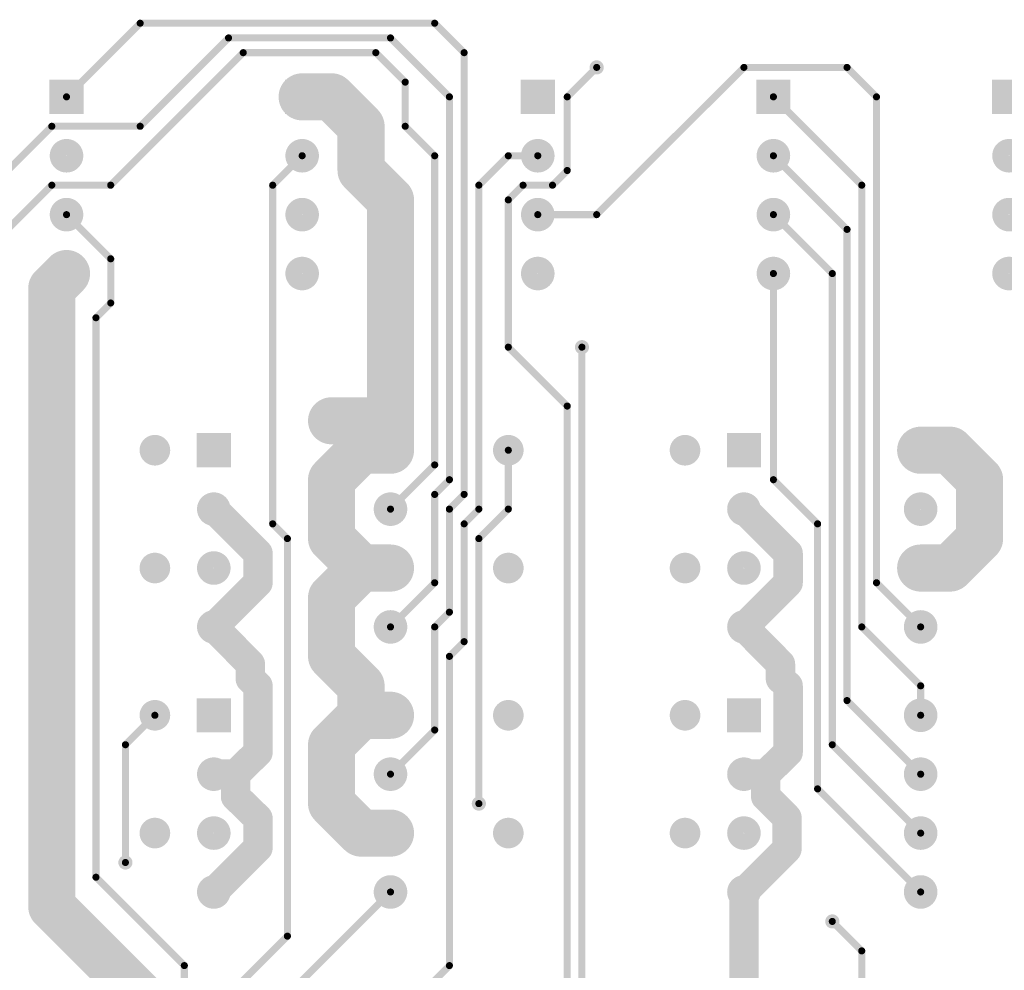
# Model space of a CAD drawing. Extents: x 0.24 to 7.39, y 0.21 to 4.62.
# Tile 9 of 11: x 4.17 to 5.84, y 2.99 to 4.6. Entities that reach past the tile are written whole.
import ezdxf

# ---------------------------------------------------------------- set-up
doc = ezdxf.new("R2010")
doc.units = 0

msp = doc.modelspace()

# ---------------------------------------------------------------- linework, layer by layer
at = {"layer": 'BOT'}
for points, const_width in [([(4.371, 4.596), (4.246, 4.471)], 0.012), ([(4.871, 4.596), (4.371, 4.596)], 0.012), ([(4.921, 4.546), (4.871, 4.596)], 0.012), ([(4.521, 4.571), (4.371, 4.421)], 0.012), ([(4.796, 4.571), (4.521, 4.571)], 0.012), ([(4.896, 4.471), (4.796, 4.571)], 0.012), ([(4.546, 4.546), (4.321, 4.321)], 0.012), ([(4.771, 4.546), (4.546, 4.546)], 0.012), ([(4.821, 4.496), (4.771, 4.546)], 0.012), ([(4.921, 3.796), (4.921, 4.546)], 0.012), ([(5.146, 4.521), (5.096, 4.471)], 0.012), ([(5.396, 4.521), (5.146, 4.271)], 0.012), ([(5.571, 4.521), (5.396, 4.521)], 0.012), ([(5.621, 4.471), (5.571, 4.521)], 0.012), ([(4.696, 4.471), (4.646, 4.471)], 0.08), ([(4.746, 4.421), (4.696, 4.471)], 0.08), ([(4.821, 4.421), (4.821, 4.496)], 0.012), ([(4.896, 3.821), (4.896, 4.471)], 0.012), ([(5.096, 4.471), (5.096, 4.346)], 0.012), ([(5.446, 4.471), (5.596, 4.321)], 0.012), ([(5.621, 3.646), (5.621, 4.471)], 0.012), ([(4.746, 4.346), (4.746, 4.421)], 0.08), ([(4.221, 4.421), (4.071, 4.271)], 0.012), ([(4.371, 4.421), (4.221, 4.421)], 0.012), ([(4.871, 4.371), (4.821, 4.421)], 0.012), ([(4.796, 4.296), (4.746, 4.346)], 0.08), ([(4.596, 4.321), (4.646, 4.371)], 0.012), ([(4.871, 3.846), (4.871, 4.371)], 0.012), ([(4.996, 4.371), (4.946, 4.321)], 0.012), ([(5.046, 4.371), (4.996, 4.371)], 0.012), ([(5.446, 4.371), (5.571, 4.246)], 0.012), ([(5.096, 4.346), (5.071, 4.321)], 0.012), ([(4.796, 3.921), (4.796, 4.296)], 0.08), ([(4.221, 4.321), (4.121, 4.221)], 0.012), ([(4.321, 4.321), (4.221, 4.321)], 0.012), ([(4.596, 3.746), (4.596, 4.321)], 0.012), ([(4.946, 4.321), (4.946, 3.771)], 0.012), ([(5.021, 4.321), (4.996, 4.296)], 0.012), ([(5.071, 4.321), (5.021, 4.321)], 0.012), ([(5.596, 4.321), (5.596, 3.571)], 0.012), ([(4.996, 4.296), (4.996, 4.046)], 0.012), ([(4.246, 4.271), (4.321, 4.196)], 0.012), ([(5.146, 4.271), (5.046, 4.271)], 0.012), ([(5.446, 4.271), (5.546, 4.171)], 0.012), ([(5.571, 4.246), (5.571, 3.446)], 0.012), ([(4.221, 4.146), (4.246, 4.171)], 0.08), ([(4.321, 4.196), (4.321, 4.121)], 0.012), ([(4.221, 3.096), (4.221, 4.146)], 0.08), ([(5.446, 4.171), (5.446, 3.821)], 0.012), ([(5.546, 4.171), (5.546, 3.371)], 0.012), ([(4.321, 4.121), (4.296, 4.096)], 0.012), ([(4.296, 4.096), (4.296, 3.146)], 0.012), ([(4.996, 4.046), (5.096, 3.946)], 0.012), ([(5.121, 2.771), (5.121, 4.046)], 0.012), ([(4.696, 3.921), (4.796, 3.921)], 0.08), ([(4.796, 3.921), (4.696, 3.921)], 0.08), ([(4.796, 3.871), (4.796, 3.921)], 0.08), ([(4.796, 3.921), (4.796, 3.871)], 0.08), ([(4.796, 3.871), (4.796, 3.921)], 0.08), ([(5.096, 3.946), (5.096, 2.846)], 0.012), ([(4.696, 3.821), (4.746, 3.871)], 0.08), ([(4.746, 3.871), (4.796, 3.871)], 0.08), ([(5.746, 3.871), (5.696, 3.871)], 0.08), ([(5.796, 3.821), (5.746, 3.871)], 0.08), ([(4.996, 3.771), (4.996, 3.871)], 0.012), ([(4.996, 3.771), (4.996, 3.871)], 0.012), ([(4.696, 3.721), (4.696, 3.821)], 0.08), ([(4.796, 3.771), (4.871, 3.846)], 0.012), ([(5.796, 3.721), (5.796, 3.821)], 0.08), ([(4.871, 3.796), (4.896, 3.821)], 0.012), ([(5.446, 3.821), (5.521, 3.746)], 0.012), ([(4.496, 3.771), (4.571, 3.696)], 0.05), ([(4.871, 3.646), (4.871, 3.796)], 0.012), ([(4.896, 3.771), (4.921, 3.796)], 0.012), ([(5.396, 3.771), (5.471, 3.696)], 0.05), ([(4.746, 3.671), (4.696, 3.721)], 0.08), ([(4.896, 3.596), (4.896, 3.771)], 0.012), ([(4.946, 3.771), (4.921, 3.746)], 0.012), ([(4.946, 3.721), (4.996, 3.771)], 0.012), ([(4.946, 3.721), (4.996, 3.771)], 0.012), ([(5.746, 3.671), (5.796, 3.721)], 0.08), ([(4.621, 3.721), (4.596, 3.746)], 0.012), ([(4.921, 3.746), (4.921, 3.546)], 0.012), ([(5.521, 3.746), (5.521, 3.296)], 0.012), ([(4.571, 3.696), (4.571, 3.646)], 0.05), ([(4.621, 3.046), (4.621, 3.721)], 0.012), ([(4.696, 3.621), (4.746, 3.671)], 0.08), ([(4.796, 3.671), (4.746, 3.671)], 0.08), ([(4.746, 3.671), (4.796, 3.671)], 0.08), ([(4.946, 3.271), (4.946, 3.721)], 0.012), ([(4.946, 3.271), (4.946, 3.721)], 0.012), ([(5.471, 3.696), (5.471, 3.646)], 0.05), ([(5.696, 3.671), (5.746, 3.671)], 0.08), ([(4.571, 3.646), (4.496, 3.571)], 0.05), ([(4.696, 3.521), (4.696, 3.621)], 0.08), ([(5.471, 3.646), (5.396, 3.571)], 0.05), ([(4.796, 3.571), (4.871, 3.646)], 0.012), ([(5.696, 3.571), (5.621, 3.646)], 0.012), ([(4.558, 3.508), (4.496, 3.571)], 0.05), ([(4.871, 3.571), (4.896, 3.596)], 0.012), ([(5.458, 3.508), (5.396, 3.571)], 0.05), ([(4.746, 3.471), (4.696, 3.521)], 0.08), ([(4.871, 3.396), (4.871, 3.571)], 0.012), ([(5.596, 3.571), (5.696, 3.471)], 0.012), ([(4.921, 3.546), (4.896, 3.521)], 0.012), ([(4.558, 3.483), (4.558, 3.508)], 0.05), ([(4.896, 3.521), (4.896, 2.996)], 0.012), ([(5.458, 3.483), (5.458, 3.508)], 0.05), ([(4.746, 3.421), (4.746, 3.471)], 0.08), ([(4.571, 3.471), (4.558, 3.483)], 0.05), ([(4.571, 3.358), (4.571, 3.471)], 0.05), ([(5.471, 3.471), (5.458, 3.483)], 0.05), ([(5.471, 3.358), (5.471, 3.471)], 0.05), ([(5.696, 3.471), (5.696, 3.421)], 0.012), ([(4.696, 3.371), (4.746, 3.421)], 0.08), ([(4.746, 3.421), (4.796, 3.421)], 0.08), ([(4.796, 3.421), (4.746, 3.421)], 0.08), ([(5.571, 3.446), (5.696, 3.321)], 0.012), ([(4.396, 3.421), (4.346, 3.371)], 0.012), ([(4.696, 3.271), (4.696, 3.371)], 0.08), ([(4.796, 3.321), (4.871, 3.396)], 0.012), ([(4.346, 3.371), (4.346, 3.171)], 0.012), ([(4.533, 3.321), (4.571, 3.358)], 0.05), ([(5.433, 3.321), (5.471, 3.358)], 0.05), ([(5.546, 3.371), (5.696, 3.221)], 0.012), ([(4.496, 3.321), (4.533, 3.321)], 0.05), ([(4.533, 3.321), (4.496, 3.321)], 0.05), ([(4.533, 3.283), (4.533, 3.321)], 0.05), ([(5.396, 3.321), (5.433, 3.321)], 0.05), ([(5.433, 3.321), (5.396, 3.321)], 0.05), ([(5.433, 3.283), (5.433, 3.321)], 0.05), ([(4.746, 3.221), (4.696, 3.271)], 0.08), ([(4.571, 3.246), (4.533, 3.283)], 0.05), ([(5.469, 3.247), (5.433, 3.283)], 0.05), ([(5.521, 3.296), (5.696, 3.121)], 0.012), ([(4.571, 3.196), (4.571, 3.246)], 0.05), ([(4.796, 3.221), (4.746, 3.221)], 0.08), ([(5.469, 3.194), (5.469, 3.247)], 0.05), ([(4.496, 3.121), (4.571, 3.196)], 0.05), ([(5.396, 3.121), (5.469, 3.194)], 0.05), ([(4.296, 3.146), (4.446, 2.996)], 0.012), ([(5.396, 2.521), (5.396, 3.121)], 0.05), ([(4.371, 2.946), (4.221, 3.096)], 0.08), ([(4.646, 2.971), (4.796, 3.121)], 0.012), ([(5.596, 3.021), (5.546, 3.071)], 0.012), ([(4.496, 2.921), (4.621, 3.046)], 0.012), ([(5.596, 2.021), (5.596, 3.021)], 0.012), ([(4.446, 2.996), (4.446, 2.783)], 0.012), ([(4.896, 2.996), (4.621, 2.721)], 0.012)]:
    msp.add_lwpolyline(points, dxfattribs=dict(at, const_width=const_width))
for points, const_width in [([(4.368, 4.596, 1), (4.374, 4.596, 1)], 0.006), ([(4.368, 4.596, 1), (4.374, 4.596, 1)], 0.006), ([(4.868, 4.596, 1), (4.874, 4.596, 1)], 0.006), ([(4.868, 4.596, 1), (4.874, 4.596, 1)], 0.006), ([(4.518, 4.571, 1), (4.524, 4.571, 1)], 0.006), ([(4.518, 4.571, 1), (4.524, 4.571, 1)], 0.006), ([(4.793, 4.571, 1), (4.799, 4.571, 1)], 0.006), ([(4.793, 4.571, 1), (4.799, 4.571, 1)], 0.006), ([(4.543, 4.546, 1), (4.549, 4.546, 1)], 0.006), ([(4.543, 4.546, 1), (4.549, 4.546, 1)], 0.006), ([(4.768, 4.546, 1), (4.774, 4.546, 1)], 0.006), ([(4.768, 4.546, 1), (4.774, 4.546, 1)], 0.006), ([(4.918, 4.546, 1), (4.924, 4.546, 1)], 0.006), ([(4.918, 4.546, 1), (4.924, 4.546, 1)], 0.006), ([(5.14, 4.521, 1), (5.152, 4.521, 1)], 0.012), ([(5.143, 4.521, 1), (5.149, 4.521, 1)], 0.006), ([(5.393, 4.521, 1), (5.399, 4.521, 1)], 0.006), ([(5.393, 4.521, 1), (5.399, 4.521, 1)], 0.006), ([(5.568, 4.521, 1), (5.574, 4.521, 1)], 0.006), ([(5.568, 4.521, 1), (5.574, 4.521, 1)], 0.006), ([(4.626, 4.471, 1), (4.666, 4.471, 1)], 0.04), ([(4.676, 4.471, 1), (4.716, 4.471, 1)], 0.04), ([(4.676, 4.471, 1), (4.716, 4.471, 1)], 0.04), ([(4.818, 4.496, 1), (4.824, 4.496, 1)], 0.006), ([(4.818, 4.496, 1), (4.824, 4.496, 1)], 0.006), ([(4.243, 4.471, 1), (4.249, 4.471, 1)], 0.006), ([(4.893, 4.471, 1), (4.899, 4.471, 1)], 0.006), ([(4.893, 4.471, 1), (4.899, 4.471, 1)], 0.006), ([(5.093, 4.471, 1), (5.099, 4.471, 1)], 0.006), ([(5.093, 4.471, 1), (5.099, 4.471, 1)], 0.006), ([(5.443, 4.471, 1), (5.449, 4.471, 1)], 0.006), ([(5.618, 4.471, 1), (5.624, 4.471, 1)], 0.006), ([(5.618, 4.471, 1), (5.624, 4.471, 1)], 0.006), ([(4.726, 4.421, 1), (4.766, 4.421, 1)], 0.04), ([(4.726, 4.421, 1), (4.766, 4.421, 1)], 0.04), ([(4.218, 4.421, 1), (4.224, 4.421, 1)], 0.006), ([(4.218, 4.421, 1), (4.224, 4.421, 1)], 0.006), ([(4.368, 4.421, 1), (4.374, 4.421, 1)], 0.006), ([(4.368, 4.421, 1), (4.374, 4.421, 1)], 0.006), ([(4.818, 4.421, 1), (4.824, 4.421, 1)], 0.006), ([(4.818, 4.421, 1), (4.824, 4.421, 1)], 0.006), ([(4.232, 4.371, 1), (4.26, 4.371, 1)], 0.029), ([(4.632, 4.371, 1), (4.66, 4.371, 1)], 0.029), ([(5.032, 4.371, 1), (5.06, 4.371, 1)], 0.029), ([(5.432, 4.371, 1), (5.46, 4.371, 1)], 0.029), ([(5.832, 4.371, 1), (5.86, 4.371, 1)], 0.029), ([(4.726, 4.346, 1), (4.766, 4.346, 1)], 0.04), ([(4.726, 4.346, 1), (4.766, 4.346, 1)], 0.04), ([(4.643, 4.371, 1), (4.649, 4.371, 1)], 0.006), ([(4.868, 4.371, 1), (4.874, 4.371, 1)], 0.006), ([(4.868, 4.371, 1), (4.874, 4.371, 1)], 0.006), ([(4.993, 4.371, 1), (4.999, 4.371, 1)], 0.006), ([(4.993, 4.371, 1), (4.999, 4.371, 1)], 0.006), ([(5.043, 4.371, 1), (5.049, 4.371, 1)], 0.006), ([(5.443, 4.371, 1), (5.449, 4.371, 1)], 0.006), ([(5.093, 4.346, 1), (5.099, 4.346, 1)], 0.006), ([(5.093, 4.346, 1), (5.099, 4.346, 1)], 0.006), ([(4.776, 4.296, 1), (4.816, 4.296, 1)], 0.04), ([(4.776, 4.296, 1), (4.816, 4.296, 1)], 0.04), ([(4.218, 4.321, 1), (4.224, 4.321, 1)], 0.006), ([(4.218, 4.321, 1), (4.224, 4.321, 1)], 0.006), ([(4.318, 4.321, 1), (4.324, 4.321, 1)], 0.006), ([(4.318, 4.321, 1), (4.324, 4.321, 1)], 0.006), ([(4.593, 4.321, 1), (4.599, 4.321, 1)], 0.006), ([(4.593, 4.321, 1), (4.599, 4.321, 1)], 0.006), ([(4.943, 4.321, 1), (4.949, 4.321, 1)], 0.006), ([(4.943, 4.321, 1), (4.949, 4.321, 1)], 0.006), ([(5.018, 4.321, 1), (5.024, 4.321, 1)], 0.006), ([(5.018, 4.321, 1), (5.024, 4.321, 1)], 0.006), ([(5.068, 4.321, 1), (5.074, 4.321, 1)], 0.006), ([(5.068, 4.321, 1), (5.074, 4.321, 1)], 0.006), ([(5.593, 4.321, 1), (5.599, 4.321, 1)], 0.006), ([(5.593, 4.321, 1), (5.599, 4.321, 1)], 0.006), ([(4.232, 4.271, 1), (4.26, 4.271, 1)], 0.029), ([(4.632, 4.271, 1), (4.66, 4.271, 1)], 0.029), ([(4.993, 4.296, 1), (4.999, 4.296, 1)], 0.006), ([(4.993, 4.296, 1), (4.999, 4.296, 1)], 0.006), ([(5.032, 4.271, 1), (5.06, 4.271, 1)], 0.029), ([(5.432, 4.271, 1), (5.46, 4.271, 1)], 0.029), ([(5.832, 4.271, 1), (5.86, 4.271, 1)], 0.029), ([(4.243, 4.271, 1), (4.249, 4.271, 1)], 0.006), ([(5.043, 4.271, 1), (5.049, 4.271, 1)], 0.006), ([(5.143, 4.271, 1), (5.149, 4.271, 1)], 0.006), ([(5.143, 4.271, 1), (5.149, 4.271, 1)], 0.006), ([(5.443, 4.271, 1), (5.449, 4.271, 1)], 0.006), ([(5.568, 4.246, 1), (5.574, 4.246, 1)], 0.006), ([(5.568, 4.246, 1), (5.574, 4.246, 1)], 0.006), ([(4.226, 4.171, 1), (4.266, 4.171, 1)], 0.04), ([(4.232, 4.171, 1), (4.26, 4.171, 1)], 0.029), ([(4.318, 4.196, 1), (4.324, 4.196, 1)], 0.006), ([(4.318, 4.196, 1), (4.324, 4.196, 1)], 0.006), ([(4.632, 4.171, 1), (4.66, 4.171, 1)], 0.029), ([(5.032, 4.171, 1), (5.06, 4.171, 1)], 0.029), ([(5.432, 4.171, 1), (5.46, 4.171, 1)], 0.029), ([(5.832, 4.171, 1), (5.86, 4.171, 1)], 0.029), ([(4.201, 4.146, 1), (4.241, 4.146, 1)], 0.04), ([(4.201, 4.146, 1), (4.241, 4.146, 1)], 0.04), ([(5.443, 4.171, 1), (5.449, 4.171, 1)], 0.006), ([(5.543, 4.171, 1), (5.549, 4.171, 1)], 0.006), ([(5.543, 4.171, 1), (5.549, 4.171, 1)], 0.006), ([(4.318, 4.121, 1), (4.324, 4.121, 1)], 0.006), ([(4.318, 4.121, 1), (4.324, 4.121, 1)], 0.006), ([(4.293, 4.096, 1), (4.299, 4.096, 1)], 0.006), ([(4.293, 4.096, 1), (4.299, 4.096, 1)], 0.006), ([(4.993, 4.046, 1), (4.999, 4.046, 1)], 0.006), ([(4.993, 4.046, 1), (4.999, 4.046, 1)], 0.006), ([(5.115, 4.046, 1), (5.127, 4.046, 1)], 0.012), ([(5.118, 4.046, 1), (5.124, 4.046, 1)], 0.006), ([(4.676, 3.921, 1), (4.716, 3.921, 1)], 0.04), ([(4.676, 3.921, 1), (4.716, 3.921, 1)], 0.04), ([(4.776, 3.921, 1), (4.816, 3.921, 1)], 0.04), ([(4.776, 3.921, 1), (4.816, 3.921, 1)], 0.04), ([(4.776, 3.921, 1), (4.816, 3.921, 1)], 0.04), ([(4.776, 3.921, 1), (4.816, 3.921, 1)], 0.04), ([(4.776, 3.921, 1), (4.816, 3.921, 1)], 0.04), ([(4.776, 3.921, 1), (4.816, 3.921, 1)], 0.04), ([(5.093, 3.946, 1), (5.099, 3.946, 1)], 0.006), ([(5.093, 3.946, 1), (5.099, 3.946, 1)], 0.006), ([(4.69, 3.921, 1), (4.702, 3.921, 1)], 0.012), ([(4.69, 3.921, 1), (4.702, 3.921, 1)], 0.012), ([(4.383, 3.871, 1), (4.409, 3.871, 1)], 0.026), ([(4.726, 3.871, 1), (4.766, 3.871, 1)], 0.04), ([(4.726, 3.871, 1), (4.766, 3.871, 1)], 0.04), ([(4.776, 3.871, 1), (4.816, 3.871, 1)], 0.04), ([(4.776, 3.871, 1), (4.816, 3.871, 1)], 0.04), ([(4.776, 3.871, 1), (4.816, 3.871, 1)], 0.04), ([(4.776, 3.871, 1), (4.816, 3.871, 1)], 0.04), ([(4.782, 3.871, 1), (4.81, 3.871, 1)], 0.029), ([(4.983, 3.871, 1), (5.009, 3.871, 1)], 0.026), ([(5.283, 3.871, 1), (5.309, 3.871, 1)], 0.026), ([(5.676, 3.871, 1), (5.716, 3.871, 1)], 0.04), ([(5.682, 3.871, 1), (5.71, 3.871, 1)], 0.029), ([(5.726, 3.871, 1), (5.766, 3.871, 1)], 0.04), ([(5.726, 3.871, 1), (5.766, 3.871, 1)], 0.04), ([(4.993, 3.871, 1), (4.999, 3.871, 1)], 0.006), ([(4.993, 3.871, 1), (4.999, 3.871, 1)], 0.006), ([(4.676, 3.821, 1), (4.716, 3.821, 1)], 0.04), ([(4.676, 3.821, 1), (4.716, 3.821, 1)], 0.04), ([(4.868, 3.846, 1), (4.874, 3.846, 1)], 0.006), ([(4.868, 3.846, 1), (4.874, 3.846, 1)], 0.006), ([(5.776, 3.821, 1), (5.816, 3.821, 1)], 0.04), ([(5.776, 3.821, 1), (5.816, 3.821, 1)], 0.04), ([(4.893, 3.821, 1), (4.899, 3.821, 1)], 0.006), ([(4.893, 3.821, 1), (4.899, 3.821, 1)], 0.006), ([(5.443, 3.821, 1), (5.449, 3.821, 1)], 0.006), ([(5.443, 3.821, 1), (5.449, 3.821, 1)], 0.006), ([(4.482, 3.771, 1), (4.51, 3.771, 1)], 0.029), ([(4.4835, 3.771, 1), (4.5085, 3.771, 1)], 0.025), ([(4.782, 3.771, 1), (4.81, 3.771, 1)], 0.029), ([(4.868, 3.796, 1), (4.874, 3.796, 1)], 0.006), ([(4.868, 3.796, 1), (4.874, 3.796, 1)], 0.006), ([(4.918, 3.796, 1), (4.924, 3.796, 1)], 0.006), ([(4.918, 3.796, 1), (4.924, 3.796, 1)], 0.006), ([(5.382, 3.771, 1), (5.41, 3.771, 1)], 0.029), ([(5.3835, 3.771, 1), (5.4085, 3.771, 1)], 0.025), ([(5.682, 3.771, 1), (5.71, 3.771, 1)], 0.029), ([(4.676, 3.721, 1), (4.716, 3.721, 1)], 0.04), ([(4.676, 3.721, 1), (4.716, 3.721, 1)], 0.04), ([(4.793, 3.771, 1), (4.799, 3.771, 1)], 0.006), ([(4.893, 3.771, 1), (4.899, 3.771, 1)], 0.006), ([(4.893, 3.771, 1), (4.899, 3.771, 1)], 0.006), ([(4.943, 3.771, 1), (4.949, 3.771, 1)], 0.006), ([(4.943, 3.771, 1), (4.949, 3.771, 1)], 0.006), ([(4.993, 3.771, 1), (4.999, 3.771, 1)], 0.006), ([(4.993, 3.771, 1), (4.999, 3.771, 1)], 0.006), ([(4.993, 3.771, 1), (4.999, 3.771, 1)], 0.006), ([(4.993, 3.771, 1), (4.999, 3.771, 1)], 0.006), ([(5.776, 3.721, 1), (5.816, 3.721, 1)], 0.04), ([(5.776, 3.721, 1), (5.816, 3.721, 1)], 0.04), ([(4.593, 3.746, 1), (4.599, 3.746, 1)], 0.006), ([(4.593, 3.746, 1), (4.599, 3.746, 1)], 0.006), ([(4.918, 3.746, 1), (4.924, 3.746, 1)], 0.006), ([(4.918, 3.746, 1), (4.924, 3.746, 1)], 0.006), ([(5.518, 3.746, 1), (5.524, 3.746, 1)], 0.006), ([(5.518, 3.746, 1), (5.524, 3.746, 1)], 0.006), ([(4.5585, 3.696, 1), (4.5835, 3.696, 1)], 0.025), ([(4.5585, 3.696, 1), (4.5835, 3.696, 1)], 0.025), ([(4.618, 3.721, 1), (4.624, 3.721, 1)], 0.006), ([(4.618, 3.721, 1), (4.624, 3.721, 1)], 0.006), ([(4.726, 3.671, 1), (4.766, 3.671, 1)], 0.04), ([(4.726, 3.671, 1), (4.766, 3.671, 1)], 0.04), ([(4.726, 3.671, 1), (4.766, 3.671, 1)], 0.04), ([(4.726, 3.671, 1), (4.766, 3.671, 1)], 0.04), ([(4.776, 3.671, 1), (4.816, 3.671, 1)], 0.04), ([(4.776, 3.671, 1), (4.816, 3.671, 1)], 0.04), ([(4.943, 3.721, 1), (4.949, 3.721, 1)], 0.006), ([(4.943, 3.721, 1), (4.949, 3.721, 1)], 0.006), ([(4.943, 3.721, 1), (4.949, 3.721, 1)], 0.006), ([(4.943, 3.721, 1), (4.949, 3.721, 1)], 0.006), ([(5.4585, 3.696, 1), (5.4835, 3.696, 1)], 0.025), ([(5.4585, 3.696, 1), (5.4835, 3.696, 1)], 0.025), ([(5.676, 3.671, 1), (5.716, 3.671, 1)], 0.04), ([(5.726, 3.671, 1), (5.766, 3.671, 1)], 0.04), ([(5.726, 3.671, 1), (5.766, 3.671, 1)], 0.04), ([(4.383, 3.671, 1), (4.409, 3.671, 1)], 0.026), ([(4.482, 3.671, 1), (4.51, 3.671, 1)], 0.029), ([(4.782, 3.671, 1), (4.81, 3.671, 1)], 0.029), ([(4.983, 3.671, 1), (5.009, 3.671, 1)], 0.026), ([(5.283, 3.671, 1), (5.309, 3.671, 1)], 0.026), ([(5.382, 3.671, 1), (5.41, 3.671, 1)], 0.029), ([(5.682, 3.671, 1), (5.71, 3.671, 1)], 0.029), ([(4.5585, 3.646, 1), (4.5835, 3.646, 1)], 0.025), ([(4.5585, 3.646, 1), (4.5835, 3.646, 1)], 0.025), ([(4.676, 3.621, 1), (4.716, 3.621, 1)], 0.04), ([(4.676, 3.621, 1), (4.716, 3.621, 1)], 0.04), ([(5.4585, 3.646, 1), (5.4835, 3.646, 1)], 0.025), ([(5.4585, 3.646, 1), (5.4835, 3.646, 1)], 0.025), ([(4.868, 3.646, 1), (4.874, 3.646, 1)], 0.006), ([(4.868, 3.646, 1), (4.874, 3.646, 1)], 0.006), ([(5.618, 3.646, 1), (5.624, 3.646, 1)], 0.006), ([(5.618, 3.646, 1), (5.624, 3.646, 1)], 0.006), ([(4.482, 3.571, 1), (4.51, 3.571, 1)], 0.029), ([(4.4835, 3.571, 1), (4.5085, 3.571, 1)], 0.025), ([(4.4835, 3.571, 1), (4.5085, 3.571, 1)], 0.025), ([(4.782, 3.571, 1), (4.81, 3.571, 1)], 0.029), ([(4.893, 3.596, 1), (4.899, 3.596, 1)], 0.006), ([(4.893, 3.596, 1), (4.899, 3.596, 1)], 0.006), ([(5.382, 3.571, 1), (5.41, 3.571, 1)], 0.029), ([(5.3835, 3.571, 1), (5.4085, 3.571, 1)], 0.025), ([(5.3835, 3.571, 1), (5.4085, 3.571, 1)], 0.025), ([(5.682, 3.571, 1), (5.71, 3.571, 1)], 0.029), ([(4.676, 3.521, 1), (4.716, 3.521, 1)], 0.04), ([(4.676, 3.521, 1), (4.716, 3.521, 1)], 0.04), ([(4.793, 3.571, 1), (4.799, 3.571, 1)], 0.006), ([(4.868, 3.571, 1), (4.874, 3.571, 1)], 0.006), ([(4.868, 3.571, 1), (4.874, 3.571, 1)], 0.006), ([(5.593, 3.571, 1), (5.599, 3.571, 1)], 0.006), ([(5.593, 3.571, 1), (5.599, 3.571, 1)], 0.006), ([(5.693, 3.571, 1), (5.699, 3.571, 1)], 0.006), ([(4.918, 3.546, 1), (4.924, 3.546, 1)], 0.006), ([(4.918, 3.546, 1), (4.924, 3.546, 1)], 0.006), ([(4.5455, 3.508, 1), (4.5705, 3.508, 1)], 0.025), ([(4.5455, 3.508, 1), (4.5705, 3.508, 1)], 0.025), ([(4.893, 3.521, 1), (4.899, 3.521, 1)], 0.006), ([(4.893, 3.521, 1), (4.899, 3.521, 1)], 0.006), ([(5.4455, 3.508, 1), (5.4705, 3.508, 1)], 0.025), ([(5.4455, 3.508, 1), (5.4705, 3.508, 1)], 0.025), ([(4.726, 3.471, 1), (4.766, 3.471, 1)], 0.04), ([(4.726, 3.471, 1), (4.766, 3.471, 1)], 0.04), ([(4.5455, 3.483, 1), (4.5705, 3.483, 1)], 0.025), ([(4.5455, 3.483, 1), (4.5705, 3.483, 1)], 0.025), ([(4.5585, 3.471, 1), (4.5835, 3.471, 1)], 0.025), ([(4.5585, 3.471, 1), (4.5835, 3.471, 1)], 0.025), ([(5.4455, 3.483, 1), (5.4705, 3.483, 1)], 0.025), ([(5.4455, 3.483, 1), (5.4705, 3.483, 1)], 0.025), ([(5.4585, 3.471, 1), (5.4835, 3.471, 1)], 0.025), ([(5.4585, 3.471, 1), (5.4835, 3.471, 1)], 0.025), ([(5.693, 3.471, 1), (5.699, 3.471, 1)], 0.006), ([(5.693, 3.471, 1), (5.699, 3.471, 1)], 0.006), ([(4.726, 3.421, 1), (4.766, 3.421, 1)], 0.04), ([(4.726, 3.421, 1), (4.766, 3.421, 1)], 0.04), ([(4.726, 3.421, 1), (4.766, 3.421, 1)], 0.04), ([(4.726, 3.421, 1), (4.766, 3.421, 1)], 0.04), ([(4.776, 3.421, 1), (4.816, 3.421, 1)], 0.04), ([(4.776, 3.421, 1), (4.816, 3.421, 1)], 0.04), ([(4.383, 3.421, 1), (4.409, 3.421, 1)], 0.026), ([(4.782, 3.421, 1), (4.81, 3.421, 1)], 0.029), ([(4.983, 3.421, 1), (5.009, 3.421, 1)], 0.026), ([(5.283, 3.421, 1), (5.309, 3.421, 1)], 0.026), ([(5.568, 3.446, 1), (5.574, 3.446, 1)], 0.006), ([(5.568, 3.446, 1), (5.574, 3.446, 1)], 0.006), ([(5.682, 3.421, 1), (5.71, 3.421, 1)], 0.029), ([(4.393, 3.421, 1), (4.399, 3.421, 1)], 0.006), ([(5.693, 3.421, 1), (5.699, 3.421, 1)], 0.006), ([(4.676, 3.371, 1), (4.716, 3.371, 1)], 0.04), ([(4.676, 3.371, 1), (4.716, 3.371, 1)], 0.04), ([(4.868, 3.396, 1), (4.874, 3.396, 1)], 0.006), ([(4.868, 3.396, 1), (4.874, 3.396, 1)], 0.006), ([(4.343, 3.371, 1), (4.349, 3.371, 1)], 0.006), ([(4.343, 3.371, 1), (4.349, 3.371, 1)], 0.006), ([(4.5585, 3.358, 1), (4.5835, 3.358, 1)], 0.025), ([(4.5585, 3.358, 1), (4.5835, 3.358, 1)], 0.025), ([(5.4585, 3.358, 1), (5.4835, 3.358, 1)], 0.025), ([(5.4585, 3.358, 1), (5.4835, 3.358, 1)], 0.025), ([(5.543, 3.371, 1), (5.549, 3.371, 1)], 0.006), ([(5.543, 3.371, 1), (5.549, 3.371, 1)], 0.006), ([(4.482, 3.321, 1), (4.51, 3.321, 1)], 0.029), ([(4.4835, 3.321, 1), (4.5085, 3.321, 1)], 0.025), ([(4.4835, 3.321, 1), (4.5085, 3.321, 1)], 0.025), ([(4.5205, 3.321, 1), (4.5455, 3.321, 1)], 0.025), ([(4.5205, 3.321, 1), (4.5455, 3.321, 1)], 0.025), ([(4.5205, 3.321, 1), (4.5455, 3.321, 1)], 0.025), ([(4.5205, 3.321, 1), (4.5455, 3.321, 1)], 0.025), ([(4.782, 3.321, 1), (4.81, 3.321, 1)], 0.029), ([(5.382, 3.321, 1), (5.41, 3.321, 1)], 0.029), ([(5.3835, 3.321, 1), (5.4085, 3.321, 1)], 0.025), ([(5.3835, 3.321, 1), (5.4085, 3.321, 1)], 0.025), ([(5.4205, 3.321, 1), (5.4455, 3.321, 1)], 0.025), ([(5.4205, 3.321, 1), (5.4455, 3.321, 1)], 0.025), ([(5.4205, 3.321, 1), (5.4455, 3.321, 1)], 0.025), ([(5.4205, 3.321, 1), (5.4455, 3.321, 1)], 0.025), ([(5.682, 3.321, 1), (5.71, 3.321, 1)], 0.029), ([(4.793, 3.321, 1), (4.799, 3.321, 1)], 0.006), ([(5.693, 3.321, 1), (5.699, 3.321, 1)], 0.006), ([(4.676, 3.271, 1), (4.716, 3.271, 1)], 0.04), ([(4.676, 3.271, 1), (4.716, 3.271, 1)], 0.04), ([(4.5205, 3.283, 1), (4.5455, 3.283, 1)], 0.025), ([(4.5205, 3.283, 1), (4.5455, 3.283, 1)], 0.025), ([(5.4205, 3.283, 1), (5.4455, 3.283, 1)], 0.025), ([(5.4205, 3.283, 1), (5.4455, 3.283, 1)], 0.025), ([(5.518, 3.296, 1), (5.524, 3.296, 1)], 0.006), ([(5.518, 3.296, 1), (5.524, 3.296, 1)], 0.006), ([(4.94, 3.271, 1), (4.952, 3.271, 1)], 0.012), ([(4.94, 3.271, 1), (4.952, 3.271, 1)], 0.012), ([(4.943, 3.271, 1), (4.949, 3.271, 1)], 0.006), ([(4.943, 3.271, 1), (4.949, 3.271, 1)], 0.006), ([(4.5585, 3.246, 1), (4.5835, 3.246, 1)], 0.025), ([(4.5585, 3.246, 1), (4.5835, 3.246, 1)], 0.025), ([(4.726, 3.221, 1), (4.766, 3.221, 1)], 0.04), ([(4.726, 3.221, 1), (4.766, 3.221, 1)], 0.04), ([(4.776, 3.221, 1), (4.816, 3.221, 1)], 0.04), ([(5.4565, 3.247, 1), (5.4815, 3.247, 1)], 0.025), ([(5.4565, 3.247, 1), (5.4815, 3.247, 1)], 0.025), ([(4.383, 3.221, 1), (4.409, 3.221, 1)], 0.026), ([(4.482, 3.221, 1), (4.51, 3.221, 1)], 0.029), ([(4.782, 3.221, 1), (4.81, 3.221, 1)], 0.029), ([(4.983, 3.221, 1), (5.009, 3.221, 1)], 0.026), ([(5.283, 3.221, 1), (5.309, 3.221, 1)], 0.026), ([(5.382, 3.221, 1), (5.41, 3.221, 1)], 0.029), ([(5.682, 3.221, 1), (5.71, 3.221, 1)], 0.029), ([(5.693, 3.221, 1), (5.699, 3.221, 1)], 0.006), ([(4.5585, 3.196, 1), (4.5835, 3.196, 1)], 0.025), ([(4.5585, 3.196, 1), (4.5835, 3.196, 1)], 0.025), ([(5.4565, 3.194, 1), (5.4815, 3.194, 1)], 0.025), ([(5.4565, 3.194, 1), (5.4815, 3.194, 1)], 0.025), ([(4.34, 3.171, 1), (4.352, 3.171, 1)], 0.012), ([(4.343, 3.171, 1), (4.349, 3.171, 1)], 0.006), ([(4.293, 3.146, 1), (4.299, 3.146, 1)], 0.006), ([(4.293, 3.146, 1), (4.299, 3.146, 1)], 0.006), ([(4.482, 3.121, 1), (4.51, 3.121, 1)], 0.029), ([(4.4835, 3.121, 1), (4.5085, 3.121, 1)], 0.025), ([(4.782, 3.121, 1), (4.81, 3.121, 1)], 0.029), ([(5.382, 3.121, 1), (5.41, 3.121, 1)], 0.029), ([(5.3835, 3.121, 1), (5.4085, 3.121, 1)], 0.025), ([(5.3835, 3.121, 1), (5.4085, 3.121, 1)], 0.025), ([(5.682, 3.121, 1), (5.71, 3.121, 1)], 0.029), ([(4.201, 3.096, 1), (4.241, 3.096, 1)], 0.04), ([(4.201, 3.096, 1), (4.241, 3.096, 1)], 0.04), ([(4.793, 3.121, 1), (4.799, 3.121, 1)], 0.006), ([(5.693, 3.121, 1), (5.699, 3.121, 1)], 0.006), ([(5.54, 3.071, 1), (5.552, 3.071, 1)], 0.012), ([(5.543, 3.071, 1), (5.549, 3.071, 1)], 0.006), ([(4.618, 3.046, 1), (4.624, 3.046, 1)], 0.006), ([(4.618, 3.046, 1), (4.624, 3.046, 1)], 0.006), ([(5.593, 3.021, 1), (5.599, 3.021, 1)], 0.006), ([(5.593, 3.021, 1), (5.599, 3.021, 1)], 0.006), ([(4.443, 2.996, 1), (4.449, 2.996, 1)], 0.006), ([(4.443, 2.996, 1), (4.449, 2.996, 1)], 0.006), ([(4.893, 2.996, 1), (4.899, 2.996, 1)], 0.006), ([(4.893, 2.996, 1), (4.899, 2.996, 1)], 0.006)]:
    msp.add_lwpolyline(points, format="xyb", close=True, dxfattribs=dict(at, const_width=const_width))
for points in [[(4.217, 4.442), (4.275, 4.442), (4.217, 4.5), (4.275, 4.5)], [(4.617, 4.442), (4.675, 4.442), (4.617, 4.5), (4.675, 4.5)], [(5.017, 4.442), (5.075, 4.442), (5.017, 4.5), (5.075, 4.5)], [(5.417, 4.442), (5.475, 4.442), (5.417, 4.5), (5.475, 4.5)], [(5.817, 4.442), (5.875, 4.442), (5.817, 4.5), (5.875, 4.5)], [(4.467, 3.842), (4.525, 3.842), (4.467, 3.9), (4.525, 3.9)], [(5.367, 3.842), (5.425, 3.842), (5.367, 3.9), (5.425, 3.9)], [(4.467, 3.392), (4.525, 3.392), (4.467, 3.45), (4.525, 3.45)], [(5.367, 3.392), (5.425, 3.392), (5.367, 3.45), (5.425, 3.45)]]:
    msp.add_solid(points, dxfattribs=at)

doc.saveas('drawing.dxf')
